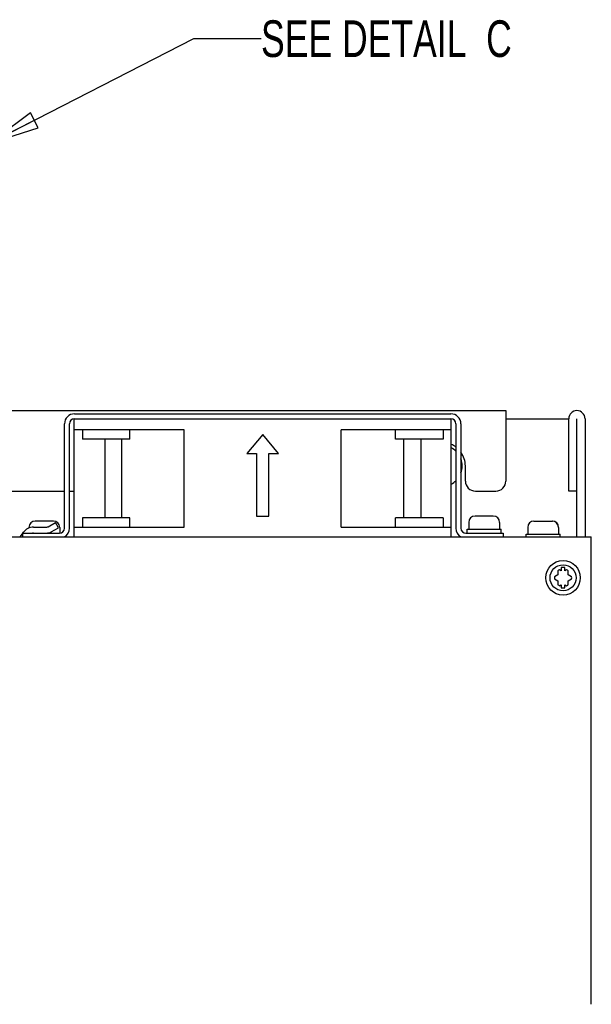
# Paper-space layout 'SUBMITTAL_E3H_2_2' of a CAD drawing. Header units: millimetres. Extents: x 0 to 841, y 0 to 594.
# Tile 53 of 58: x 405 to 459, y 435 to 529. Entities that reach past the tile are written whole.
import ezdxf

# ---------------------------------------------------------------- set-up
doc = ezdxf.new("R2010")
doc.units = ezdxf.units.MM
doc.header["$LTSCALE"] = 46.255
doc.layers.get('0').update_dxf_attribs({"linetype": 'CONTINUOUS'})
for name, color, linetype in [('002___PRT_ALL_AXES', 7, 'CONTINUOUS'), ('02___PRT_ALL_AXES', 7, 'CONTINUOUS'), ('ROUNDS', 7, 'CONTINUOUS')]:
    doc.layers.add(name, color=color, linetype=linetype)
doc.styles.get("Standard").update_dxf_attribs({"font": 'txt', "width": 0.725})
doc.dimstyles.get("Standard").update_dxf_attribs({"dimtxt": 3.5, "dimasz": 4.8, "dimexe": 3.2, "dimexo": 1.6, "dimtad": 0, "dimtih": 1, "dimtoh": 1, "dimdec": 1, "dimzin": 0, "dimdsep": 46, "dimtxsty": 'STANDARD', "dimblk": 'CLOSED', "dimblk1": 'CLOSED', "dimblk2": 'CLOSED', "dimcen": 0.09, "dimadec": 0, "dimazin": 0, "dimtol": 1, "dimtp": 0.4, "dimtm": 0.4, "dimtfac": 1, "dimtdec": 1, "dimtofl": 0, "dimtmove": 0, "dimatfit": 3, "dimldrblk": 'CLOSED', "dimfxl": 1, "dimtolj": 1, "dimtzin": 0, "dimarcsym": 0})

# ---------------------------------------------------------------- blocks, each defined once
blk = doc.blocks.new('_CLOSED')
at = {"color": 0, "linetype": 'BYBLOCK'}
for p, q in [((0, 0), (-1, 0.167)), ((-1, 0.167), (-1, -0.167)), ((-1, -0.167), (0, 0)), ((-1, 0), (0, 0))]:
    blk.add_line(p, q, dxfattribs=at)

psp = doc.layouts.new('SUBMITTAL_E3H_2_2')

# ---------------------------------------------------------------- linework, layer by layer
at = {"color": 3, "linetype": 'CONTINUOUS'}
for p, q in [((397.324, 491.368), (451.069, 491.368)), ((451.069, 491.368), (451.069, 490.588)), ((409.399, 480.148), (409.399, 490.108)), ((409.879, 490.588), (445.819, 490.588)), ((446.299, 490.108), (446.299, 480.148)), ((405.962, 479.683), (407.235, 479.683)), ((407.634, 479.789), (408.349, 480.193)), ((338.464, 479.308), (459.229, 479.308)), ((459.229, 434.684), (459.229, 479.308))]:
    psp.add_line(p, q, dxfattribs=at)
at = {"color": 7, "linetype": 'CONTINUOUS'}
for p, q in [((409.879, 491.068), (445.819, 491.068)), ((408.919, 480.148), (408.919, 490.108)), ((446.779, 490.108), (446.779, 480.148)), ((451.069, 490.588), (457.069, 490.588)), ((409.849, 480.238), (409.849, 489.538)), ((420.349, 480.238), (420.349, 489.538)), ((427.849, 489.088), (426.349, 487.288)), ((429.349, 487.288), (427.849, 489.088)), ((435.349, 480.238), (435.349, 489.538)), ((445.849, 480.238), (445.849, 489.538)), ((426.349, 487.288), (427.249, 487.288)), ((427.249, 487.288), (427.249, 481.288)), ((428.449, 481.288), (428.449, 487.288)), ((428.449, 487.288), (429.349, 487.288)), ((407.869, 480.823), (406.129, 480.823)), ((407.353, 480.284), (408.068, 480.689)), ((408.349, 480.193), (408.068, 480.689)), ((427.249, 481.288), (428.449, 481.288)), ((449.869, 481.303), (448.129, 481.303)), ((453.754, 480.823), (455.509, 480.823)), ((404.692, 479.308), (404.899, 479.604)), ((404.943, 479.668), (405.002, 479.753)), ((405.962, 480.253), (407.235, 480.253)), ((456.041, 476.074), (456.041, 475.69)), ((456.341, 476.079), (456.196, 476.163)), ((456.341, 476.379), (456.341, 476.079)), ((456.716, 476.379), (456.341, 476.379)), ((456.716, 476.079), (456.716, 476.379)), ((456.861, 476.163), (456.716, 476.079)), ((457.016, 475.69), (457.016, 476.074)), ((456.041, 475.69), (455.708, 475.498)), ((455.708, 475.319), (456.041, 475.127)), ((456.041, 475.127), (456.041, 474.743)), ((457.349, 475.498), (457.016, 475.69)), ((457.016, 475.127), (457.349, 475.319)), ((457.016, 474.743), (457.016, 475.127)), ((456.196, 474.653), (456.341, 474.737)), ((456.341, 474.737), (456.341, 474.437)), ((456.341, 474.437), (456.716, 474.437)), ((456.716, 474.437), (456.716, 474.737)), ((456.716, 474.737), (456.861, 474.653))]:
    psp.add_line(p, q, dxfattribs=at)
for radius in [1.65, 1.245]:
    psp.add_circle((456.529, 475.408), radius, dxfattribs=at)
for centre, radius, start, end in [((409.879, 490.108), 0.96, 90, 180), ((445.819, 490.108), 0.96, 0, 90), ((444.949, 486.088), 1.95, 46.16081, 62.46646), ((444.949, 486.088), 1.95, 339.82218, 20.17782), ((444.949, 486.088), 1.95, 297.53354, 313.83919), ((406.129, 480.223), 0.6, 90, 180), ((407.869, 480.223), 0.6, 0, 90), ((448.129, 480.703), 0.6, 90, 180), ((449.869, 480.703), 0.6, 0, 90), ((453.754, 480.223), 0.6, 90, 180), ((455.494, 480.223), 0.6, 0, 90), ((455.509, 480.223), 0.6, 0, 90), ((405.962, 479.083), 1.17, 90, 145.0975), ((407.235, 480.493), 0.24, 270, 299.53878), ((408.439, 480.148), 0.48, 270, 360), ((447.259, 480.148), 0.48, 180, 270), ((456.529, 475.408), 0.825, 113.77845, 126.22155), ((456.529, 475.408), 0.825, 53.77845, 66.22155), ((456.529, 475.408), 0.825, 173.77845, 186.22155), ((456.529, 475.408), 0.825, 353.77845, 6.22155), ((456.529, 475.408), 0.825, 233.77845, 246.22155), ((456.529, 475.408), 0.825, 293.77845, 306.22155)]:
    psp.add_arc(centre, radius, start, end, dxfattribs=at)
at = {"color": 3, "linetype": 'CONTINUOUS'}
for centre, radius, start, end in [((457.849, 490.588), 0.78, 0, 180), ((409.879, 490.108), 0.48, 90, 180), ((445.819, 490.108), 0.48, 0, 90), ((444.949, 486.088), 2.25, 53.07842, 66.38714), ((444.949, 486.088), 2.25, 0, 35.45081), ((405.962, 479.083), 0.6, 90, 99.12874), ((407.235, 480.493), 0.81, 270, 299.53878), ((408.439, 480.148), 0.96, 298.66396, 360), ((447.259, 480.148), 0.96, 180, 241.33604)]:
    psp.add_arc(centre, radius, start, end, dxfattribs=at)
at = {"layer": '002___PRT_ALL_AXES', "color": 7, "linetype": 'CONTINUOUS'}
for p, q in [((410.629, 489.538), (410.629, 488.638)), ((415.161, 488.638), (415.161, 489.538)), ((440.536, 488.638), (440.536, 489.538)), ((445.069, 489.538), (445.069, 488.638)), ((415.161, 488.638), (410.629, 488.638)), ((412.761, 488.638), (412.761, 481.138)), ((414.382, 481.138), (414.382, 488.638)), ((445.068, 488.638), (440.536, 488.638)), ((441.315, 481.138), (441.315, 488.638)), ((442.936, 488.638), (442.936, 481.138)), ((410.629, 481.138), (410.629, 480.238)), ((415.161, 481.138), (410.629, 481.138)), ((415.161, 480.238), (415.161, 481.138)), ((440.536, 480.238), (440.536, 481.138)), ((445.068, 481.138), (440.536, 481.138)), ((445.069, 481.138), (445.069, 480.238))]:
    psp.add_line(p, q, dxfattribs=at)
at = {"layer": '02___PRT_ALL_AXES', "color": 7, "linetype": 'CONTINUOUS'}
for p, q in [((447.529, 480.703), (447.529, 480.043)), ((450.469, 480.703), (450.469, 480.043)), ((405.529, 480.223), (405.529, 480.16)), ((408.469, 480.223), (408.469, 479.671)), ((447.379, 479.668), (447.379, 480.043)), ((447.379, 480.043), (450.619, 480.043)), ((450.619, 479.668), (450.619, 480.043)), ((453.004, 479.308), (453.004, 479.563)), ((453.004, 479.563), (456.259, 479.563)), ((453.154, 480.223), (453.154, 479.563)), ((456.094, 480.223), (456.094, 479.563)), ((456.109, 480.223), (456.109, 479.563)), ((456.244, 479.308), (456.244, 479.563)), ((456.259, 479.308), (456.259, 479.563))]:
    psp.add_line(p, q, dxfattribs=at)
at = {"layer": 'ROUNDS', "color": 7, "linetype": 'CONTINUOUS'}
for p, q in [((409.849, 489.538), (409.849, 490.588)), ((445.849, 489.538), (445.849, 490.588)), ((457.849, 479.308), (457.849, 490.588)), ((420.349, 489.538), (409.849, 489.538)), ((445.849, 489.538), (435.349, 489.538)), ((457.849, 483.688), (457.069, 483.688)), ((404.899, 479.668), (404.899, 479.308)), ((404.899, 479.668), (408.439, 479.668)), ((409.849, 479.308), (409.849, 480.238)), ((409.849, 480.238), (420.349, 480.238)), ((435.349, 480.238), (445.849, 480.238)), ((445.849, 479.308), (445.849, 480.238)), ((447.259, 479.668), (450.799, 479.668)), ((450.799, 479.668), (450.799, 479.308))]:
    psp.add_line(p, q, dxfattribs=at)
at = {"layer": 'ROUNDS', "color": 3, "linetype": 'CONTINUOUS'}
for p, q in [((451.069, 490.588), (451.069, 484.648)), ((457.069, 483.688), (457.069, 490.588)), ((458.629, 490.588), (458.629, 479.308)), ((447.199, 484.648), (447.199, 486.088)), ((395.899, 483.688), (408.919, 483.688)), ((409.399, 483.688), (409.849, 483.688)), ((448.159, 483.688), (450.109, 483.688))]:
    psp.add_line(p, q, dxfattribs=at)
for centre, start, end in [((448.159, 484.648), 180, 270), ((450.109, 484.648), 270, 360)]:
    psp.add_arc(centre, 0.96, start, end, dxfattribs=at)

# ---------------------------------------------------------------- texts
at = {"color": 2, "linetype": 'CONTINUOUS', "insert": (427.688, 528.637), "char_height": 3.5, "width": 32.9875, "attachment_point": 1, "line_spacing_factor": 0.9}
psp.add_mtext('SEE DETAIL  C', dxfattribs=at)

# ---------------------------------------------------------------- leaders
at = {"color": 2, "linetype": 'CONTINUOUS'}
psp.add_leader([(401.76, 516.894), (421.288, 526.887), (427.688, 526.887)], dimstyle='STANDARD', override={"dimtad": 0}, dxfattribs=at)

doc.saveas('drawing.dxf')
